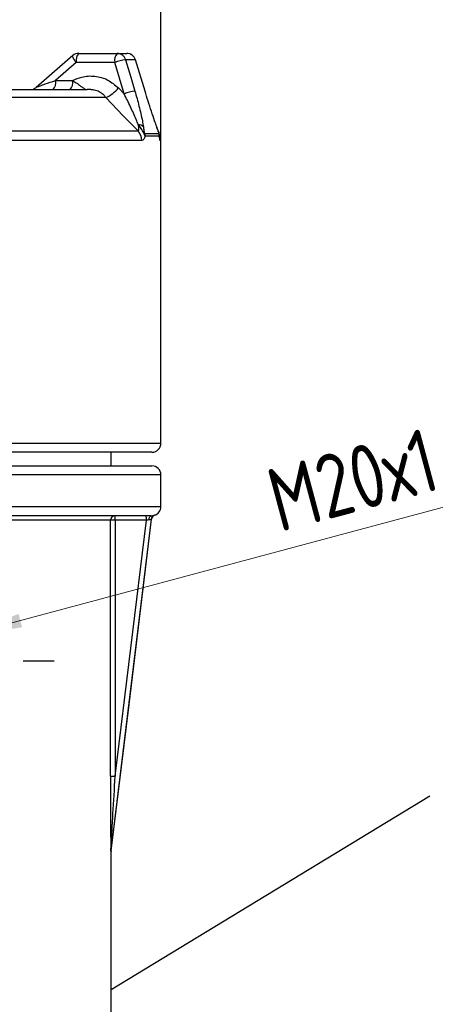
# Model space of a CAD drawing. Header units: millimetres. Extents: x 0 to 420, y 0 to 297.
# Tile 10 of 17: x 224 to 247, y 194 to 248. Entities that reach past the tile are written whole.
import ezdxf

# ---------------------------------------------------------------- set-up
doc = ezdxf.new("R2010")
doc.units = ezdxf.units.MM
doc.linetypes.add('CENTERX2', pattern=[20.32, 12.7, -2.54, 2.54, -2.54])
doc.layers.add('ОСЕВЫЕ', color=7, linetype='Continuous')
doc.styles.add('SLDTEXTSTYLE4', font='TXT', dxfattribs={"width": 0.75})
doc.styles.add('SLDTEXTSTYLE6', font='TXT', dxfattribs={"width": 0.75, "bigfont": 'bigfont'})
doc.dimstyles.new('SLDDIMSTYLE0', dxfattribs={"dimtxt": 3.5, "dimasz": 3.556, "dimexe": 0, "dimexo": 0.0625, "dimgap": 0.875, "dimtad": 1, "dimdec": 0, "dimlfac": 2, "dimrnd": 1e-09, "dimzin": 12, "dimdsep": 46, "dimtxsty": 'SLDTEXTSTYLE4', "dimsah": 1, "dimcen": 0.09, "dimadec": 0, "dimazin": 3, "dimtfac": 1, "dimtdec": 0, "dimtofl": 0, "dimtmove": 0, "dimatfit": 3, "dimfxl": 0, "dimfrac": 2, "dimtolj": 1, "dimtzin": 12, "dimarcsym": 0})
doc.dimstyles.new('SLDDIMSTYLE3', dxfattribs={"dimtxt": 3.5, "dimasz": 3.556, "dimexe": 0, "dimexo": 0.0625, "dimgap": 0.875, "dimtad": 1, "dimdec": 0, "dimlfac": 2, "dimrnd": 1e-09, "dimzin": 12, "dimdsep": 46, "dimtxsty": 'SLDTEXTSTYLE4', "dimblk1": 'NONE', "dimsah": 1, "dimcen": 0, "dimadec": 0, "dimazin": 3, "dimtfac": 1, "dimtdec": 0, "dimtmove": 0, "dimatfit": 3, "dimldrblk": 'NONE', "dimfxl": 0, "dimfrac": 2, "dimtolj": 1, "dimtzin": 12, "dimarcsym": 0})
doc.dimstyles.new('SLDDIMSTYLE4', dxfattribs={"dimtxt": 0.18, "dimasz": 3.556, "dimexe": 0, "dimexo": 0.0625, "dimgap": 0, "dimtad": 0, "dimtih": 1, "dimtoh": 1, "dimdec": 0, "dimrnd": 1e-09, "dimzin": 0, "dimdsep": 46, "dimtxsty": 'Standard', "dimblk1": 'NONE', "dimblk2": 'NONE', "dimsah": 1, "dimcen": 0.09, "dimadec": 0, "dimazin": 0, "dimtfac": 3.556, "dimtdec": 0, "dimtofl": 0, "dimtmove": 0, "dimatfit": 3, "dimldrblk": 'NONE', "dimfxl": 0, "dimfrac": 2, "dimtolj": 1, "dimtzin": 0, "dimarcsym": 0})

# ---------------------------------------------------------------- blocks, each defined once
blk = doc.blocks.new('_D_7')
at = {"color": 7, "linetype": 'Continuous', "lineweight": 0}
for q in [(256.055, 223.784), (210.885, 211.681)]:
    blk.add_line((220.544, 214.269), q, dxfattribs=at)
at = {"color": 7, "linetype": 'Continuous', "lineweight": 18}
blk.add_solid([(220.544, 214.269), (224.078, 214.821), (223.881, 215.557)], dxfattribs=at)
at = {"color": 7, "linetype": 'Continuous', "lineweight": 18, "insert": (237.343, 223.431), "char_height": 3.5, "attachment_point": 1, "rotation": 15, "style": 'SLDTEXTSTYLE6'}
blk.add_mtext('М20х1,5', dxfattribs=at)
blk = doc.blocks.new('_None')
blk = doc.blocks.new('_D_8')
at = {"layer": 'ОСЕВЫЕ'}
for p, q in [((181.732, 241.664), (181.732, 253.319)), ((231.732, 241.664), (231.732, 253.319)), ((181.732, 252.319), (231.732, 252.319))]:
    blk.add_line(p, q, dxfattribs=at)
for points in [[(181.732, 252.319), (185.288, 251.938), (185.288, 252.7)], [(231.732, 252.319), (228.176, 252.7), (228.176, 251.938)]]:
    blk.add_solid(points, dxfattribs=at)
at = {"layer": 'ОСЕВЫЕ', "char_height": 3.5, "attachment_point": 1, "style": 'SLDTEXTSTYLE4'}
for s, insert in [('%%c', (195.774, 256.831)), ('100', (201.052, 256.885))]:
    blk.add_mtext(s, dxfattribs=dict(at, insert=insert))

msp = doc.modelspace()

# ---------------------------------------------------------------- linework, layer by layer
at = {"color": 7, "linetype": 'Continuous', "lineweight": 25}
for p, q in [((226.867, 246.352), (224.855, 244.599)), ((226.867, 246.352), (224.856, 244.6)), ((227.196, 246.475), (229.319, 246.475)), ((229.319, 246.475), (229.85, 246.475)), ((230.325, 246.121), (229.783, 246.121)), ((230.852, 244.392), (230.325, 246.121)), ((230.854, 244.391), (230.328, 246.121)), ((227.066, 245.975), (225.919, 244.975)), ((229.19, 245.975), (227.066, 245.975)), ((229.7, 244.246), (229.19, 245.975)), ((225.919, 244.975), (226.857, 244.975)), ((213.177, 244.475), (227.659, 244.475)), ((229.391, 244.566), (229.7, 244.246)), ((230.852, 244.392), (230.854, 244.391)), ((228.689, 244.036), (213.374, 244.036)), ((213.852, 242.195), (230.468, 242.195)), ((230.678, 241.664), (213.915, 241.664)), ((230.847, 242.046), (231.619, 242.046)), ((231.641, 241.9), (230.868, 241.9)), ((231.581, 242.196), (231.607, 242.123)), ((231.732, 224.975), (231.732, 241.664)), ((231.232, 224.475), (182.232, 224.475)), ((228.982, 223.725), (228.982, 224.475)), ((182.232, 223.725), (231.232, 223.725)), ((231.732, 221.475), (231.732, 223.225)), ((228.949, 220.725), (218.385, 220.725)), ((231.201, 220.975), (218.516, 220.975)), ((228.949, 206.601), (228.949, 220.725)), ((229.209, 220.725), (228.949, 220.725)), ((228.984, 202.49), (231.21, 220.79)), ((230.926, 220.725), (229.209, 220.725)), ((229.209, 220.725), (229.209, 206.601)), ((229.209, 206.601), (230.926, 220.725)), ((228.949, 206.601), (229.209, 206.601)), ((228.982, 193.212), (228.982, 202.46))]:
    msp.add_line(p, q, dxfattribs=at)
at = {"color": 8, "linetype": 'Continuous', "lineweight": 25}
for p, q in [((230.325, 246.121), (230.328, 246.121)), ((231.732, 241.664), (231.691, 241.664)), ((181.732, 224.975), (231.732, 224.975)), ((231.732, 223.225), (181.732, 223.225)), ((181.732, 221.475), (231.732, 221.475)), ((231.21, 220.79), (231.196, 220.79)), ((231.369, 220.998), (231.383, 220.998)), ((228.982, 202.46), (228.971, 202.46)), ((228.972, 202.49), (228.984, 202.49))]:
    msp.add_line(p, q, dxfattribs=at)
at = {"color": 8, "linetype": 'Continuous', "lineweight": 25, "flags": 128}
msp.add_lwpolyline([(227.066, 245.975), (227.009, 246.049), (226.958, 246.12), (226.916, 246.186), (226.885, 246.243), (226.866, 246.291), (226.859, 246.327), (226.865, 246.349), (226.867, 246.352)], dxfattribs=at)
at = {"color": 7, "linetype": 'Continuous', "lineweight": 25, "flags": 128}
for points in [[(229.783, 246.121), (230.066, 245.165), (230.294, 244.392)], [(230.468, 242.195), (229.655, 243.035), (228.689, 244.036)], [(231.196, 220.79), (231.158, 220.479), (230.917, 218.493), (229.952, 210.552), (228.972, 202.49)], [(231.071, 220.742), (231.075, 220.788), (231.083, 220.832), (231.096, 220.873), (231.112, 220.908), (231.131, 220.936), (231.153, 220.958), (231.177, 220.971), (231.201, 220.975)]]:
    msp.add_lwpolyline(points, dxfattribs=at)
at = {"color": 7, "linetype": 'Continuous', "lineweight": 25}
for centre, radius, start, end in [((227.196, 245.975), 0.5, 90, 131.0743), ((227.646, 246.092), 0.592, 139.6093, 191.3691), ((229.77, 246.092), 0.592, 139.6093, 191.3691), ((230.257, 242.916), 3.24, 98.4067, 109.2382), ((229.314, 245.987), 0.488, 15.918, 89.4687), ((229.85, 245.975), 0.5, 16.9336, 90), ((229.849, 245.978), 0.497, 16.7716, 89.8941), ((225.339, 244.858), 0.592, 319.6093, 11.3691), ((226.277, 244.858), 0.592, 319.6093, 11.3691), ((224.526, 244.975), 0.5, 270.0009, 311.1217), ((227.906, 245.801), 1.931, 293.9159, 320.2445), ((230.768, 241.185), 3.242, 98.4118, 109.2355), ((230.462, 242.135), 0.413, 43.8071, 87.6239), ((229.911, 241.667), 0.767, 359.8001, 43.481), ((230.351, 241.9), 0.517, 359.9904, 16.421), ((231.14, 241.9), 0.502, 359.9989, 16.931), ((230.982, 241.664), 0.75, 0, 26.2182), ((231.232, 224.975), 0.5, 270, 0), ((231.232, 223.225), 0.5, 0, 90), ((231.232, 221.475), 0.5, 287.5108, 0), ((229.199, 220.725), 0.25, 90.043, 180.0429), ((227.768, 220.787), 1.442, 357.5213, 7.474), ((229.485, 220.787), 1.442, 357.5213, 7.474), ((231.444, 220.76), 0.25, 107.5295, 173.0782), ((231.458, 220.76), 0.25, 107.5108, 173.0657), ((229.221, 202.46), 0.25, 173.0692, 180), ((229.232, 202.46), 0.25, 173.0657, 180)]:
    msp.add_arc(centre, radius, start, end, dxfattribs=at)
at = {"color": 8, "linetype": 'Continuous', "lineweight": 25}
msp.add_arc((230.94, 241.664), 0.751, 359.9991, 19.5276, dxfattribs=at)
msp.add_open_spline([(224.855, 244.598), (224.856, 244.599), (224.863, 244.605), (224.886, 244.616), (224.953, 244.644), (225.089, 244.696), (225.42, 244.812), (225.723, 244.911), (225.919, 244.975)], degree=3, knots=[0, 0, 0, 0, 0.008607, 0.106687, 0.114523, 0.281125, 0.53319, 1, 1, 1, 1], dxfattribs=at)
at = {"color": 7, "linetype": 'Continuous', "lineweight": 25}
for points, knots in [([(226.857, 244.975), (227.023, 245.048), (227.415, 245.221), (228.096, 245.25), (228.82, 245.051), (229.2, 244.728), (229.391, 244.566)], [0, 0, 0, 0, 0.197723, 0.465208, 0.732602, 1, 1, 1, 1]), ([(226.857, 244.975), (226.925, 244.933), (227.094, 244.829), (227.259, 244.708), (227.411, 244.594), (227.507, 244.525), (227.594, 244.483), (227.637, 244.475), (227.658, 244.475), (227.659, 244.475)], [0, 0, 0, 0, 0.175103, 0.431361, 0.512015, 0.746543, 0.870332, 0.995955, 1, 1, 1, 1]), ([(227.781, 244.475), (227.742, 244.475), (227.701, 244.475), (227.66, 244.475), (227.659, 244.475)], [0, 0, 0, 0, 0.95775, 1, 1, 1, 1]), ([(228.639, 244.109), (228.626, 244.125), (228.601, 244.158), (228.536, 244.221), (228.447, 244.29), (228.328, 244.358), (228.195, 244.413), (228.069, 244.447), (227.956, 244.466), (227.879, 244.472), (227.82, 244.475), (227.794, 244.475), (227.781, 244.475)], [0, 0, 0, 0, 0.077492, 0.158262, 0.295282, 0.435891, 0.581756, 0.731022, 0.823959, 0.918287, 0.958908, 1, 1, 1, 1]), ([(230.294, 244.392), (230.334, 244.254), (230.414, 243.978), (230.523, 243.564), (230.624, 243.149), (230.693, 242.82), (230.737, 242.579), (230.753, 242.474), (230.761, 242.421)], [0, 0, 0, 0, 0.201994, 0.405276, 0.613462, 0.823973, 0.911775, 1, 1, 1, 1]), ([(231.497, 242.421), (231.46, 242.528), (231.303, 242.971), (231.08, 243.651), (230.908, 244.21), (230.852, 244.392)], [0, 0, 0, 0, 0.176205, 0.731471, 1, 1, 1, 1]), ([(228.689, 244.036), (228.688, 244.037), (228.671, 244.061), (228.655, 244.086), (228.639, 244.109)], [0, 0, 0, 0, 0.04405, 1, 1, 1, 1]), ([(230.48, 242.548), (230.461, 242.594), (230.425, 242.685), (230.337, 242.893), (230.214, 243.173), (230.05, 243.526), (229.879, 243.885), (229.76, 244.125), (229.7, 244.246)], [0, 0, 0, 0, 0.084455, 0.16915, 0.374577, 0.58117, 0.790294, 1, 1, 1, 1]), ([(230.468, 242.195), (230.478, 242.198), (230.495, 242.204), (230.512, 242.265), (230.508, 242.38), (230.488, 242.494), (230.48, 242.548)], [0, 0, 0, 0, 0.181686, 0.321178, 0.684656, 1, 1, 1, 1]), ([(230.868, 241.9), (230.861, 241.914), (230.85, 241.937), (230.832, 241.976), (230.815, 242.012), (230.797, 242.05), (230.773, 242.098), (230.726, 242.19), (230.634, 242.351), (230.537, 242.474), (230.48, 242.548)], [0, 0, 0, 0, 0.095996, 0.157174, 0.212625, 0.270564, 0.330612, 0.417393, 0.652408, 1, 1, 1, 1]), ([(230.761, 242.421), (230.769, 242.357), (230.782, 242.261), (230.796, 242.154), (230.809, 242.101), (230.816, 242.08), (230.823, 242.066), (230.829, 242.056), (230.838, 242.048), (230.843, 242.047), (230.847, 242.046)], [0, 0, 0, 0, 0.476558, 0.718001, 0.781321, 0.817749, 0.850365, 0.883007, 0.923783, 1, 1, 1, 1]), ([(231.639, 241.971), (231.639, 241.978), (231.636, 242.015), (231.619, 242.075), (231.596, 242.15), (231.566, 242.235), (231.527, 242.346), (231.493, 242.44), (231.474, 242.493)], [0, 0, 0, 0, 0.0388343, 0.1910427, 0.3247332, 0.4275609, 0.6787028, 1, 1, 1, 1]), ([(231.619, 242.046), (231.62, 242.046), (231.621, 242.047), (231.622, 242.049), (231.621, 242.059), (231.618, 242.071), (231.614, 242.086), (231.607, 242.11), (231.597, 242.139), (231.58, 242.189), (231.547, 242.283), (231.517, 242.365), (231.497, 242.421)], [0, 0, 0, 0, 0.011058, 0.086943, 0.128779, 0.15992, 0.195581, 0.230774, 0.311103, 0.384847, 0.582949, 1, 1, 1, 1]), ([(230.868, 241.9), (230.842, 241.838), (230.787, 241.703), (230.716, 241.678), (230.678, 241.664)], [0, 0, 0, 0, 0.462638, 1, 1, 1, 1]), ([(231.607, 242.123), (231.613, 242.103), (231.621, 242.075), (231.627, 242.052), (231.628, 242.046)], [0, 0, 0, 0, 0.738649, 1, 1, 1, 1]), ([(231.654, 241.876), (231.654, 241.876), (231.655, 241.872), (231.65, 241.899), (231.644, 241.937), (231.64, 241.982), (231.639, 241.993)], [0, 0, 0, 0, 0.041221, 0.369911, 0.849507, 1, 1, 1, 1]), ([(231.64, 241.971), (231.641, 241.964), (231.645, 241.939), (231.644, 241.917), (231.641, 241.902), (231.641, 241.9)], [0, 0, 0, 0, 0.224922, 0.9103, 1, 1, 1, 1]), ([(231.691, 241.664), (231.682, 241.678), (231.667, 241.703), (231.649, 241.838), (231.641, 241.9)], [0, 0, 0, 0, 0.537362, 1, 1, 1, 1]), ([(231.196, 220.79), (231.195, 220.79), (231.181, 220.781), (231.137, 220.759), (231.107, 220.746), (231.071, 220.742)], [0, 0, 0, 0, 0.5, 0.5, 1, 1, 1, 1]), ([(231.201, 220.975), (231.257, 220.975), (231.297, 220.983), (231.352, 220.994), (231.366, 220.998), (231.369, 220.998)], [0, 0, 0, 0, 0.5, 0.5, 1, 1, 1, 1]), ([(228.949, 206.601), (228.949, 205.896), (228.95, 205.192), (228.954, 204.138), (228.955, 203.786), (228.959, 203.262), (228.96, 203.089), (228.963, 202.831), (228.964, 202.746), (228.966, 202.621), (228.966, 202.58), (228.968, 202.523), (228.968, 202.504), (228.969, 202.473), (228.97, 202.46), (228.971, 202.46)], [0, 0, 0, 0, 0.5, 0.5, 0.75, 0.75, 0.875, 0.875, 0.9375, 0.9375, 0.96875, 0.96875, 0.984375, 0.984375, 1, 1, 1, 1]), ([(228.972, 202.49), (228.972, 202.49), (228.972, 202.493), (228.972, 202.501), (228.973, 202.505), (228.973, 202.519), (228.974, 202.529), (228.975, 202.559), (228.976, 202.58), (228.979, 202.642), (228.981, 202.685), (228.988, 202.812), (228.993, 202.898), (229.007, 203.155), (229.017, 203.327), (229.046, 203.843), (229.066, 204.187), (229.127, 205.222), (229.168, 205.911), (229.209, 206.601)], [0, 0, 0, 0, 0.003906, 0.003906, 0.007812, 0.007812, 0.015625, 0.015625, 0.03125, 0.03125, 0.0625, 0.0625, 0.125, 0.125, 0.25, 0.25, 0.5, 0.5, 1, 1, 1, 1])]:
    msp.add_open_spline(points, degree=3, knots=knots, dxfattribs=at)
msp.add_open_spline([(231.071, 220.742), (231.027, 220.737), (230.977, 220.731), (230.926, 220.725)], degree=3, dxfattribs=at)
at = {"layer": 'ОСЕВЫЕ', "linetype": 'CENTERX2'}
msp.add_line((188.581, 212.975), (225.836, 212.975), dxfattribs=at)

# ---------------------------------------------------------------- dimensions: what is measured, and where the dimension line sits
at = {"color": 7, "linetype": 'Continuous', "lineweight": 18}
dim = msp.add_diameter_dim_2p(p1=(210.885, 211.681), p2=(220.544, 214.269), text='М20х1,5', dimstyle='SLDDIMSTYLE3', override={"dimpost": '<>'}, dxfattribs=at)
dim.commit()
dim.dimension.update_dxf_attribs({"geometry": '_D_7', "text_midpoint": (247.394, 221.464), "dimtype": 163})
at = {"layer": 'ОСЕВЫЕ'}
dim = msp.add_linear_dim(base=(231.732, 252.319), p1=(181.732, 241.664), p2=(231.732, 241.664), text='%%c<>', dimstyle='SLDDIMSTYLE0', dxfattribs=at)
dim.commit()
dim.dimension.update_dxf_attribs({"geometry": '_D_8', "text_midpoint": (202.292, 252.319), "dimtype": 160})

# ---------------------------------------------------------------- leaders
at = {"color": 7, "linetype": 'Continuous', "lineweight": 0, "has_arrowhead": 0}
msp.add_leader([(228.982, 194.839), (246.554, 205.529)], dimstyle='SLDDIMSTYLE4', dxfattribs=at)

doc.saveas('drawing.dxf')
